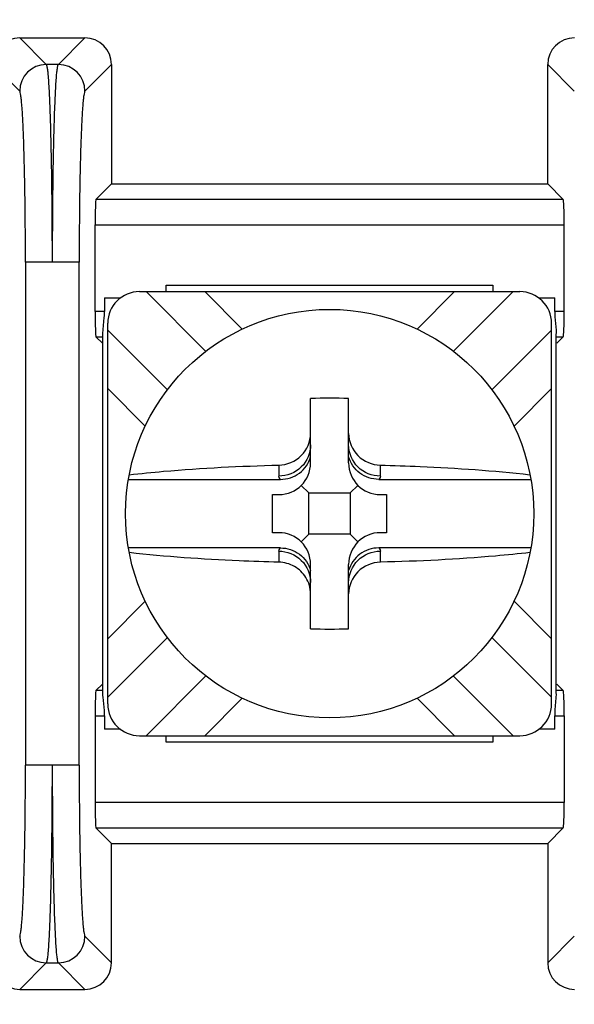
# Model space of a CAD drawing. Header units: inches. Extents: x 0 to 34, y 0 to 22.
# Tile 14 of 55: x 16.278 to 16.497, y 14.859 to 15.247. Entities that reach past the tile are written whole.
import ezdxf

# ---------------------------------------------------------------- set-up
doc = ezdxf.new("R2010")
doc.units = ezdxf.units.IN
doc.header["$LTSCALE"] = 1.87
doc.header["$MEASUREMENT"] = 0
doc.layers.get('0').update_dxf_attribs({"linetype": 'CONTINUOUS'})
doc.layers.add('DIMENSIONS', color=7, linetype='CONTINUOUS')
doc.styles.get("Standard").update_dxf_attribs({"font": 'txt', "width": 0.8})
doc.dimstyles.new('DIMSTYLE_1', dxfattribs={"dimtxt": 0.125, "dimasz": 0.18, "dimexe": 0.125, "dimexo": 0.0625, "dimgap": 0.09, "dimtad": 0, "dimtih": 1, "dimtoh": 1, "dimlfac": 2, "dimzin": 4, "dimdsep": 46, "dimtxsty": 'STANDARD', "dimblk": '_FILLED', "dimblk1": '_FILLED', "dimblk2": '_FILLED', "dimcen": 0.09, "dimadec": 0, "dimazin": 0, "dimtfac": 1, "dimtofl": 0, "dimtmove": 0, "dimatfit": 3, "dimldrblk": '_FILLED', "dimfxl": 1, "dimtolj": 1, "dimtzin": 4, "dimarcsym": 0})

# ---------------------------------------------------------------- blocks, each defined once
blk = doc.blocks.new('*D0')
at = {"layer": 'DIMENSIONS', "color": 2, "linetype": 'CONTINUOUS'}
blk.add_line((14.1504154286, 15.0521270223), (12.1913937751, 15.0521270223), dxfattribs=at)
at = {"layer": 'DIMENSIONS', "color": 2, "linetype": 'CONTINUOUS', "insert": (12.1288937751, 15.1146270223), "char_height": 0.125, "width": 1.725, "attachment_point": 3, "line_spacing_factor": 0.9}
blk.add_mtext('3X 120.00{\\Ftxt.shx;\\W1.000000;\\H0.125000; }[4.724]', dxfattribs=at)
blk = doc.blocks.new('_FILLED')
at = {"color": 0, "linetype": 'BYBLOCK'}
blk.add_solid([(0, 0), (-1, 0.1736111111), (-1, -0.1736111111)], dxfattribs=at)
blk = doc.blocks.new('*D9')
at = {"layer": 'DIMENSIONS', "color": 2, "linetype": 'CONTINUOUS'}
blk.add_line((15.4160404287, 14.9271270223), (15.4160404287, 16.9108868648), dxfattribs=at)
at = {"layer": 'DIMENSIONS', "color": 2, "linetype": 'CONTINUOUS', "insert": (15.3535404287, 16.9733868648), "char_height": 0.125, "width": 1.425, "attachment_point": 1, "rotation": 90, "line_spacing_factor": 0.9}
blk.add_mtext('176.94{\\Ftxt.shx;\\W1.000000;\\H0.125000; }[6.966]', dxfattribs=at)

msp = doc.modelspace()

# ---------------------------------------------------------------- linework, layer by layer
at = {"color": 7, "linetype": 'CONTINUOUS'}
for p, q in [((16.2781896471, 15.2396270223), (16.2886561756, 15.2291604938)), ((16.2781896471, 15.2396270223), (16.3038912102, 15.2396270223)), ((16.2934246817, 15.2291604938), (16.3038912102, 15.2396270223)), ((16.2781712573, 15.2186762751), (16.2677050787, 15.2291424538)), ((16.2934246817, 15.2291604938), (16.2886561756, 15.2291604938)), ((16.3143757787, 15.2291424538), (16.3039096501, 15.2186763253)), ((16.3143757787, 15.2291424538), (16.3143757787, 15.1821270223)), ((16.4864550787, 15.1821270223), (16.4864550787, 15.2291424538)), ((16.4969212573, 15.2186762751), (16.4864550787, 15.2291424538)), ((16.3082524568, 15.1760037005), (16.3143757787, 15.1821270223)), ((16.3143757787, 15.1821270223), (16.4864550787, 15.1821270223)), ((16.4925784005, 15.1760037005), (16.4864550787, 15.1821270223)), ((16.4925784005, 15.1760037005), (16.3082524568, 15.1760037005)), ((16.3079154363, 15.13178391), (16.3079154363, 15.1660097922)), ((16.3079154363, 15.1660097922), (16.492915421, 15.1660097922)), ((16.492915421, 15.13178391), (16.492915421, 15.1660097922)), ((16.2804468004, 15.1512191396), (16.2804468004, 14.9530380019)), ((16.3014159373, 15.151208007), (16.2804468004, 15.151208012)), ((16.301634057, 14.9530349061), (16.301634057, 15.1512160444)), ((16.3360066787, 15.1396365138), (16.3360066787, 15.1421270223)), ((16.3360066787, 15.1421270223), (16.4648241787, 15.1421270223)), ((16.4648241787, 15.1421270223), (16.4648241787, 15.1396365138)), ((16.3254059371, 15.1396365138), (16.4754249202, 15.1396365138)), ((16.328076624, 15.1396365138), (16.3516282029, 15.1160849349)), ((16.3511360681, 15.1396365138), (16.365913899, 15.1248586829)), ((16.4349169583, 15.1248586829), (16.4496947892, 15.1396365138)), ((16.4727542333, 15.1396365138), (16.4492026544, 15.1160849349)), ((16.3116106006, 15.1371270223), (16.3116106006, 15.13178391)), ((16.3116106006, 15.1371270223), (16.3179087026, 15.1371270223)), ((16.4829163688, 15.1371270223), (16.4892202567, 15.1371270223)), ((16.4892202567, 15.13178391), (16.4892202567, 15.1371270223)), ((16.3116106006, 15.13178391), (16.3079154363, 15.13178391)), ((16.492915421, 15.13178391), (16.4892202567, 15.13178391)), ((16.3110066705, 15.1231236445), (16.3112743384, 15.1262722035)), ((16.3112743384, 15.1262722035), (16.3115456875, 15.1294787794)), ((16.3129059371, 14.9771175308), (16.3129059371, 15.1271365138)), ((16.4879249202, 14.9771175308), (16.4879249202, 15.1271365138)), ((16.3110066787, 14.9811304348), (16.3110066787, 15.1231236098)), ((16.3129059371, 15.1244658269), (16.3364658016, 15.1009059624)), ((16.4879249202, 15.1244658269), (16.4643650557, 15.1009059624)), ((16.4897415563, 15.1245055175), (16.4898015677, 15.1237600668)), ((16.4898015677, 15.1237600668), (16.4898241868, 15.1231236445)), ((16.4898241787, 14.981197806), (16.4898241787, 15.1230562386)), ((16.3107722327, 15.1192702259), (16.3082524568, 15.1217900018)), ((16.3082524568, 15.1217900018), (16.3111562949, 15.1217900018)), ((16.4896745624, 15.1217900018), (16.4925784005, 15.1217900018)), ((16.4925784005, 15.1217900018), (16.4900586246, 15.1192702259)), ((16.3276837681, 15.0866285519), (16.3129059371, 15.1014063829)), ((16.4879249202, 15.1014063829), (16.4731470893, 15.0866285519)), ((16.3929154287, 15.0721270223), (16.3929154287, 15.0974851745)), ((16.4079154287, 15.0721270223), (16.4079154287, 15.0974851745)), ((16.3804154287, 15.0712488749), (16.3804154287, 15.0669095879)), ((16.4204154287, 15.0669095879), (16.4204154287, 15.0712488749)), ((16.3210550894, 15.0656246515), (16.3810298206, 15.0656246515)), ((16.4198010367, 15.0656246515), (16.4797757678, 15.0656246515)), ((16.3922657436, 15.0602767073), (16.3892542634, 15.0632881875)), ((16.3922657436, 15.0439773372), (16.3922657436, 15.0602767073)), ((16.3922657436, 15.0602767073), (16.4085651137, 15.0602767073)), ((16.4085651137, 15.0602767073), (16.4115765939, 15.0632881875)), ((16.4085651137, 15.0602767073), (16.4085651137, 15.0439773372)), ((16.3779482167, 15.0446270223), (16.3779482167, 15.0596270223)), ((16.3779482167, 15.0596270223), (16.3804154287, 15.0596270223)), ((16.4204154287, 15.0596270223), (16.4228826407, 15.0596270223)), ((16.4228826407, 15.0596270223), (16.4228826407, 15.0446270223)), ((16.3804154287, 15.0446270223), (16.3779482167, 15.0446270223)), ((16.3922657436, 15.0439773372), (16.3892542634, 15.0409658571)), ((16.4085651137, 15.0439773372), (16.3922657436, 15.0439773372)), ((16.4085651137, 15.0439773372), (16.4115765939, 15.0409658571)), ((16.4228826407, 15.0446270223), (16.4204154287, 15.0446270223)), ((16.3810298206, 15.0386293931), (16.3210550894, 15.0386293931)), ((16.3804154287, 15.0373444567), (16.3804154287, 15.0330051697)), ((16.4797757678, 15.0386293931), (16.4198010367, 15.0386293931)), ((16.4204154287, 15.0330051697), (16.4204154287, 15.0373444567)), ((16.3929154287, 15.00676887), (16.3929154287, 15.0321270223)), ((16.4079154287, 15.00676887), (16.4079154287, 15.0321270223)), ((16.3129059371, 15.0028476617), (16.3276837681, 15.0176254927)), ((16.4731470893, 15.0176254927), (16.4879249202, 15.0028476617)), ((16.3364658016, 15.0033480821), (16.3129059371, 14.9797882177)), ((16.4643650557, 15.0033480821), (16.4879249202, 14.9797882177)), ((16.3516282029, 14.9881691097), (16.328076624, 14.9646175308)), ((16.4492026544, 14.9881691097), (16.4727542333, 14.9646175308)), ((16.3107722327, 14.9849838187), (16.3082524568, 14.9824640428)), ((16.4925784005, 14.9824640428), (16.4900586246, 14.9849838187)), ((16.3111562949, 14.9824640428), (16.3082524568, 14.9824640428)), ((16.3110292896, 14.9804939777), (16.3110066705, 14.9811304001)), ((16.311089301, 14.9797485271), (16.3110292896, 14.9804939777)), ((16.365913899, 14.9793953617), (16.3511360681, 14.9646175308)), ((16.4496947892, 14.9646175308), (16.4349169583, 14.9793953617)), ((16.4898241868, 14.9811304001), (16.4895565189, 14.9779818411)), ((16.4925784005, 14.9824640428), (16.4896745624, 14.9824640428)), ((16.4895565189, 14.9779818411), (16.4892851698, 14.9747752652)), ((16.3079154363, 14.9724701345), (16.3079154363, 14.9382442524)), ((16.3079154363, 14.9724701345), (16.3116106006, 14.9724701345)), ((16.3116106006, 14.9724701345), (16.3116106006, 14.9671270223)), ((16.4892202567, 14.9671270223), (16.4892202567, 14.9724701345)), ((16.4892202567, 14.9724701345), (16.492915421, 14.9724701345)), ((16.492915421, 14.9724701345), (16.492915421, 14.9382442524)), ((16.3179144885, 14.9671270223), (16.3116106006, 14.9671270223)), ((16.4892202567, 14.9671270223), (16.4829221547, 14.9671270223)), ((16.3254059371, 14.9646175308), (16.4754249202, 14.9646175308)), ((16.3360066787, 14.9621270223), (16.3360066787, 14.9646175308)), ((16.4648241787, 14.9646175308), (16.4648241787, 14.9621270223)), ((16.4648241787, 14.9621270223), (16.3360066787, 14.9621270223)), ((16.3014159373, 14.9530460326), (16.2804468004, 14.9530460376)), ((16.492915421, 14.9382442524), (16.3079154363, 14.9382442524)), ((16.3082524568, 14.9282503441), (16.3143757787, 14.9221270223)), ((16.3082524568, 14.9282503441), (16.4925784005, 14.9282503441)), ((16.4925784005, 14.9282503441), (16.4864550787, 14.9221270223)), ((16.3143757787, 14.8751115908), (16.3143757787, 14.9221270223)), ((16.3143757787, 14.9221270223), (16.4864550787, 14.9221270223)), ((16.4864550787, 14.9221270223), (16.4864550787, 14.8751115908)), ((16.3039095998, 14.8855777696), (16.3143757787, 14.8751115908)), ((16.4864550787, 14.8751115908), (16.4969212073, 14.8855777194)), ((16.2886561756, 14.8750935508), (16.2781896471, 14.8646270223)), ((16.2886561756, 14.8750935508), (16.2934246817, 14.8750935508)), ((16.3038912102, 14.8646270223), (16.2934246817, 14.8750935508)), ((16.2781896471, 14.8646270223), (16.3038912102, 14.8646270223))]:
    msp.add_line(p, q, dxfattribs=at)
msp.add_circle((16.4004154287, 15.0521270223), 0.0805, dxfattribs=at)
for centre, radius, start, end in [((16.2886716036, 15.2186604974), 0.0105000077, 90.0841865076, 179.9158142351), ((16.293409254, 15.2186604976), 0.0105000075, 0.0841856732, 89.9158152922), ((16.3254059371, 15.1271365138), 0.0125, 90, 180), ((16.4754249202, 15.1271365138), 0.0125, 0, 90), ((16.2664640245, 15.1319343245), 0.0451484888, 356.8822472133, 358.3376055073), ((16.2713739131, 15.1317972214), 0.0402366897, 358.3299283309, 359.9810450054), ((16.4004154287, 14.8847948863), 0.2128224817, 87.980442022, 92.019557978), ((16.3804154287, 15.0721270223), 0.0125, 270, 360), ((16.4204154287, 15.0721270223), 0.0125, 180, 270), ((16.3804154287, 15.0321270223), 0.0125, 0, 90), ((16.4204154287, 15.0321270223), 0.0125, 90, 180), ((16.4004154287, 15.2194591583), 0.2128224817, 267.980442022, 272.019557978), ((16.3254059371, 14.9771175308), 0.0125, 180, 270), ((16.4754249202, 14.9771175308), 0.0125, 270, 360), ((16.5294569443, 14.9724568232), 0.0402366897, 178.3299283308, 179.9810450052), ((16.5343668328, 14.9723197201), 0.0451484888, 176.8822472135, 178.3376055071), ((16.2886716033, 14.885593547), 0.0105000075, 180.0841856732, 269.9158152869), ((16.2934092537, 14.8855935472), 0.0105000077, 270.0841865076, 359.915814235)]:
    msp.add_arc(centre, radius, start, end, dxfattribs=at)
for centre, major_axis, ratio, start_param, end_param in [((16.2782024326, 15.2291296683), (0.0074272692, -0.0074272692), 0.998782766, 2.3568034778, 3.9263818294), ((16.3038784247, 15.2291296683), (0.0074272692, 0.0074272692), 0.998782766, -0.7847891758, 0.7847891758), ((16.4969524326, 15.2291296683), (0.0074272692, -0.0074272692), 0.998782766, 2.3568034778, 3.9263818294), ((16.308264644, 15.1660097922), (-0, 0.01), 0.0349207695, 0.034906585, 1.5707963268), ((16.4925662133, 15.1660097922), (-0, 0.01), 0.0349207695, -1.5707963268, -0.034906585), ((16.308264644, 15.13178391), (0, 0.01), 0.0349207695, -4.7123889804, -3.1764992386), ((16.4925662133, 15.13178391), (0, 0.01), 0.0349207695, -3.1066860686, -1.5707963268), ((16.308264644, 14.9724701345), (0, 0.01), 0.0349207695, 0.034906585, 1.5707963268), ((16.4925662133, 14.9724701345), (-0, 0.01), 0.0349207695, -1.5707963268, -0.034906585), ((16.308264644, 14.9382442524), (-0, 0.01), 0.0349207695, -4.7123889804, -3.1764992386), ((16.4925662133, 14.9382442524), (-0, 0.01), 0.0349207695, -3.1066860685, -1.5707963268), ((16.2782024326, 14.8751243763), (0.0074272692, 0.0074272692), 0.998782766, 2.3568034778, 3.9263818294), ((16.3038784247, 14.8751243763), (-0.0074272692, 0.0074272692), 0.998782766, 2.3568034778, 3.9263818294), ((16.4969524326, 14.8751243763), (0.0074272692, 0.0074272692), 0.998782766, -3.9263818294, -2.3568034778)]:
    msp.add_ellipse(centre, major_axis=major_axis, ratio=ratio, start_param=start_param, end_param=end_param, dxfattribs=at)
for points, knots in [([(16.2886561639, 15.2291604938), (16.2888001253, 15.2289941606), (16.2889262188, 15.2282937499), (16.2891579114, 15.2269935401), (16.2893477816, 15.2249466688), (16.2896591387, 15.2209210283), (16.2899788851, 15.2143160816), (16.2903090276, 15.2047280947), (16.2905770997, 15.1931737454), (16.2907792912, 15.1800774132), (16.2909034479, 15.1659154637), (16.2909313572, 15.156170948), (16.2909313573, 15.1512080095)], [0, 0, 0, 0, 0.0084550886, 0.0257551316, 0.0519391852, 0.0868112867, 0.1812977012, 0.3058114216, 0.4556646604, 0.6254639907, 0.8092467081, 1, 1, 1, 1]), ([(16.291149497, 15.1512080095), (16.2911494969, 15.1561732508), (16.2911774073, 15.1659180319), (16.2913017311, 15.1800858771), (16.2915038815, 15.1931886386), (16.2917722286, 15.2047458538), (16.2921028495, 15.214328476), (16.2924217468, 15.2209246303), (16.2927332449, 15.2249473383), (16.2929229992, 15.2269939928), (16.2931546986, 15.2282942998), (16.293280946, 15.2289944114), (16.2934246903, 15.2291604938)], [0, 0, 0, 0, 0.1908417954, 0.3745461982, 0.5445619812, 0.6945241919, 0.8188226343, 0.9132099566, 0.9480576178, 0.9742527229, 0.9915576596, 1, 1, 1, 1]), ([(16.2804467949, 15.1512191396), (16.2804467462, 15.1596526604), (16.2803707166, 15.1719100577), (16.2800924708, 15.1875384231), (16.2798239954, 15.1975376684), (16.279494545, 15.2058345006), (16.2791731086, 15.2115505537), (16.2788640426, 15.2150322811), (16.2786699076, 15.2168053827), (16.2784460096, 15.2179286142), (16.2783085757, 15.2185393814), (16.2781712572, 15.2186761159)], [0, 0, 0, 0, 0.3744224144, 0.5441681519, 0.6939763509, 0.8184596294, 0.9129397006, 0.9478237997, 0.974036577, 0.9913965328, 1, 1, 1, 1]), ([(16.3039096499, 15.2186764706), (16.3037725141, 15.2185400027), (16.3036349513, 15.217929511), (16.3034110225, 15.2168062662), (16.3032170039, 15.2150333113), (16.3029077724, 15.2115540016), (16.3025871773, 15.2058452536), (16.3022572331, 15.1975526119), (16.3019884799, 15.1875502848), (16.301710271, 15.1719134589), (16.301634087, 15.1596502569), (16.301634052, 15.1512160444)], [0, 0, 0, 0, 0.0085889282, 0.025952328, 0.0521751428, 0.0870341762, 0.1814149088, 0.3056836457, 0.4556020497, 0.6255660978, 1, 1, 1, 1]), ([(16.4892202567, 15.13178391), (16.4892202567, 15.1311086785), (16.4892777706, 15.1286742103), (16.4895770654, 15.1262559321), (16.4897415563, 15.1245055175)], [0, 0, 0, 0, 0.2774895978, 1, 1, 1, 1]), ([(16.3804154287, 15.0712488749), (16.3836102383, 15.071324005), (16.3901492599, 15.0740062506), (16.3929154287, 15.0805734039), (16.3929154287, 15.0837290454)], [0, 0, 0, 0, 0.5031529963, 1, 1, 1, 1]), ([(16.4079154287, 15.0837290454), (16.4079154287, 15.0805734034), (16.4106815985, 15.0740062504), (16.4172206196, 15.071324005), (16.4204154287, 15.0712488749)], [0, 0, 0, 0, 0.4968470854, 1, 1, 1, 1]), ([(16.3929154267, 15.0792565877), (16.3929154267, 15.0761008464), (16.3902108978, 15.0695066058), (16.3835987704, 15.0669095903), (16.3804154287, 15.0669095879)], [0, 0, 0, 0, 0.4978229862, 1, 1, 1, 1]), ([(16.4204154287, 15.0669095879), (16.4172320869, 15.0669095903), (16.4106199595, 15.0695066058), (16.4079154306, 15.0761008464), (16.4079154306, 15.0792565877)], [0, 0, 0, 0, 0.5021770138, 1, 1, 1, 1]), ([(16.3810298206, 15.0656246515), (16.3836501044, 15.0656251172), (16.3890483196, 15.0673534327), (16.3922099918, 15.072071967), (16.3929154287, 15.0745942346)], [0, 0, 0, 0, 0.5001167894, 1, 1, 1, 1]), ([(16.4198010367, 15.0656246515), (16.4171807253, 15.0656248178), (16.4117822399, 15.0673531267), (16.4086207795, 15.0720719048), (16.4079154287, 15.0745942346)], [0, 0, 0, 0, 0.5001159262, 1, 1, 1, 1]), ([(16.3213905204, 15.0674669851), (16.3259026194, 15.0679800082), (16.3455279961, 15.0699188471), (16.3652417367, 15.0708920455), (16.3804154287, 15.0712488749)], [0, 0, 0, 0, 0.2302934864, 1, 1, 1, 1]), ([(16.4204154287, 15.0712488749), (16.4256641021, 15.0711254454), (16.4453710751, 15.0704712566), (16.4650643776, 15.0691015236), (16.4794403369, 15.0674669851)], [0, 0, 0, 0, 0.2662509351, 1, 1, 1, 1]), ([(16.3810275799, 15.0656245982), (16.3809298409, 15.0657245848), (16.3806153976, 15.066086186), (16.3804185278, 15.0665685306), (16.3804153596, 15.0669095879)], [0, 0, 0, 0, 0.2907544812, 1, 1, 1, 1]), ([(16.4204155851, 15.0669095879), (16.4204124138, 15.0665685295), (16.4202156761, 15.066085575), (16.4198999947, 15.0657246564), (16.4198019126, 15.0656246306)], [0, 0, 0, 0, 0.7088511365, 1, 1, 1, 1]), ([(16.3804153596, 15.0373444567), (16.3804185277, 15.037685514), (16.3806153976, 15.0381678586), (16.3809298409, 15.0385294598), (16.3810275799, 15.0386294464)], [0, 0, 0, 0, 0.7092455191, 1, 1, 1, 1]), ([(16.3804154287, 15.0373444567), (16.3835987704, 15.0373444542), (16.3902108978, 15.0347474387), (16.3929154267, 15.0281531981), (16.3929154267, 15.0249974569)], [0, 0, 0, 0, 0.5021770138, 1, 1, 1, 1]), ([(16.3810298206, 15.0386293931), (16.3836501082, 15.0386289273), (16.3890483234, 15.0369006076), (16.3922099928, 15.0321820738), (16.3929154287, 15.02965981)], [0, 0, 0, 0, 0.5001175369, 1, 1, 1, 1]), ([(16.4198010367, 15.0386293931), (16.4171807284, 15.0386292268), (16.4117822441, 15.0369009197), (16.4086207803, 15.0321821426), (16.4079154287, 15.02965981)], [0, 0, 0, 0, 0.5001153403, 1, 1, 1, 1]), ([(16.4079154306, 15.0249974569), (16.4079154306, 15.0281531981), (16.4106199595, 15.0347474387), (16.4172320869, 15.0373444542), (16.4204154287, 15.0373444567)], [0, 0, 0, 0, 0.4978229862, 1, 1, 1, 1]), ([(16.4198019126, 15.038629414), (16.4198999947, 15.0385293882), (16.4202156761, 15.0381684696), (16.4204124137, 15.0376855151), (16.4204155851, 15.0373444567)], [0, 0, 0, 0, 0.2911488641, 1, 1, 1, 1]), ([(16.3804154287, 15.0330051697), (16.3751667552, 15.0331285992), (16.3554597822, 15.033782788), (16.3357664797, 15.0351525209), (16.3213905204, 15.0367870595)], [0, 0, 0, 0, 0.2662509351, 1, 1, 1, 1]), ([(16.4794403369, 15.0367870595), (16.4749282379, 15.0362740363), (16.4553028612, 15.0343351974), (16.4355891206, 15.033361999), (16.4204154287, 15.0330051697)], [0, 0, 0, 0, 0.2302934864, 1, 1, 1, 1]), ([(16.3910656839, 15.0269486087), (16.3899536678, 15.0287387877), (16.3867683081, 15.0317925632), (16.3825191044, 15.032955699), (16.3804154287, 15.0330051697)], [0, 0, 0, 0, 0.5003783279, 1, 1, 1, 1]), ([(16.4204154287, 15.0330051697), (16.4172205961, 15.032930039), (16.4106815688, 15.0302477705), (16.4079154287, 15.0236806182), (16.4079154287, 15.0205249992)], [0, 0, 0, 0, 0.5031565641, 1, 1, 1, 1]), ([(16.3116106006, 14.9724701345), (16.3116106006, 14.9731453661), (16.3115530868, 14.9755798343), (16.3112537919, 14.9779981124), (16.311089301, 14.9797485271)], [0, 0, 0, 0, 0.2774895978, 1, 1, 1, 1]), ([(16.2781712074, 14.885577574), (16.2783083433, 14.885714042), (16.2784459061, 14.8863245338), (16.2786698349, 14.8874477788), (16.2788638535, 14.8892207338), (16.279173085, 14.8927000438), (16.2794936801, 14.898408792), (16.2798236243, 14.906701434), (16.2800923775, 14.9167037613), (16.2803705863, 14.9323405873), (16.2804467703, 14.9446037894), (16.2804468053, 14.9530380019)], [0, 0, 0, 0, 0.0085889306, 0.0259523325, 0.0521751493, 0.0870341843, 0.1814149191, 0.3056836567, 0.45560206, 0.6255661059, 1, 1, 1, 1]), ([(16.2909313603, 14.9530460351), (16.2909313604, 14.9480807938), (16.29090345, 14.9383360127), (16.2907791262, 14.9241681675), (16.2905769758, 14.9110654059), (16.2903086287, 14.8995081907), (16.2899780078, 14.8899255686), (16.2896591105, 14.8833294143), (16.2893476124, 14.8793067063), (16.2891578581, 14.8772600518), (16.2889261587, 14.8759597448), (16.2887999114, 14.8752596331), (16.288656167, 14.8750935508)], [0, 0, 0, 0, 0.1908417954, 0.3745461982, 0.5445619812, 0.6945241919, 0.8188226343, 0.9132099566, 0.9480576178, 0.9742527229, 0.9915576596, 1, 1, 1, 1]), ([(16.2934246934, 14.8750935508), (16.293280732, 14.8752598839), (16.2931546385, 14.8759602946), (16.2929229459, 14.8772605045), (16.2927330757, 14.8793073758), (16.2924217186, 14.8833330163), (16.2921019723, 14.889937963), (16.2917718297, 14.8995259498), (16.2915037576, 14.9110802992), (16.2913015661, 14.9241766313), (16.2911774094, 14.9383385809), (16.2911495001, 14.9480830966), (16.2911495, 14.9530460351)], [0, 0, 0, 0, 0.0084550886, 0.0257551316, 0.0519391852, 0.0868112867, 0.1812977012, 0.3058114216, 0.4556646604, 0.6254639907, 0.8092467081, 1, 1, 1, 1]), ([(16.3016340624, 14.9530349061), (16.3016341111, 14.9446013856), (16.3017101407, 14.9323439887), (16.3019883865, 14.9167156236), (16.3022568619, 14.9067163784), (16.3025863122, 14.898419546), (16.3029077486, 14.8927034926), (16.3032168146, 14.8892217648), (16.3034109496, 14.8874486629), (16.3036348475, 14.8863254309), (16.3037722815, 14.8857146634), (16.3039096, 14.8855779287)], [0, 0, 0, 0, 0.3744223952, 0.5441681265, 0.6939763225, 0.8184596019, 0.9129396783, 0.9478237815, 0.9740365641, 0.9913965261, 1, 1, 1, 1])]:
    msp.add_open_spline(points, degree=3, knots=knots, dxfattribs=at)
msp.add_open_spline([(16.3929154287, 15.0205249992), (16.3929154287, 15.0227532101), (16.392241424, 15.0250558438), (16.3910656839, 15.0269486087)], degree=3, dxfattribs=at)

# ---------------------------------------------------------------- dimensions: what is measured, and where the dimension line sits
at = {"layer": 'DIMENSIONS', "color": 2, "linetype": 'CONTINUOUS'}
dim = msp.add_ordinate_dim(feature_location=(15.4160404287, 14.9271270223), offset=(0, 1.9837598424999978), dtype=1, origin=(18.8991851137, 14.8646270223), dimstyle='DIMSTYLE_1', override={"dimtad": 1, "dimtih": 0, "dimtoh": 0}, dxfattribs=at)
dim.commit()
dim.dimension.update_dxf_attribs({"geometry": '*D9', "text_midpoint": (15.4160404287, 17.6858868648)})
dim = msp.add_ordinate_dim(feature_location=(14.1504154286, 15.0521270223), offset=(-1.9590216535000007, 0), dtype=0, origin=(18.6777284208, 12.6899222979), text='3X <>', dimstyle='DIMSTYLE_1', override={"dimtad": 1, "dimtih": 0, "dimtoh": 0}, dxfattribs=at)
dim.commit()
dim.dimension.update_dxf_attribs({"geometry": '*D0', "text_midpoint": (11.2663937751, 15.0521270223)})

doc.saveas('drawing.dxf')
